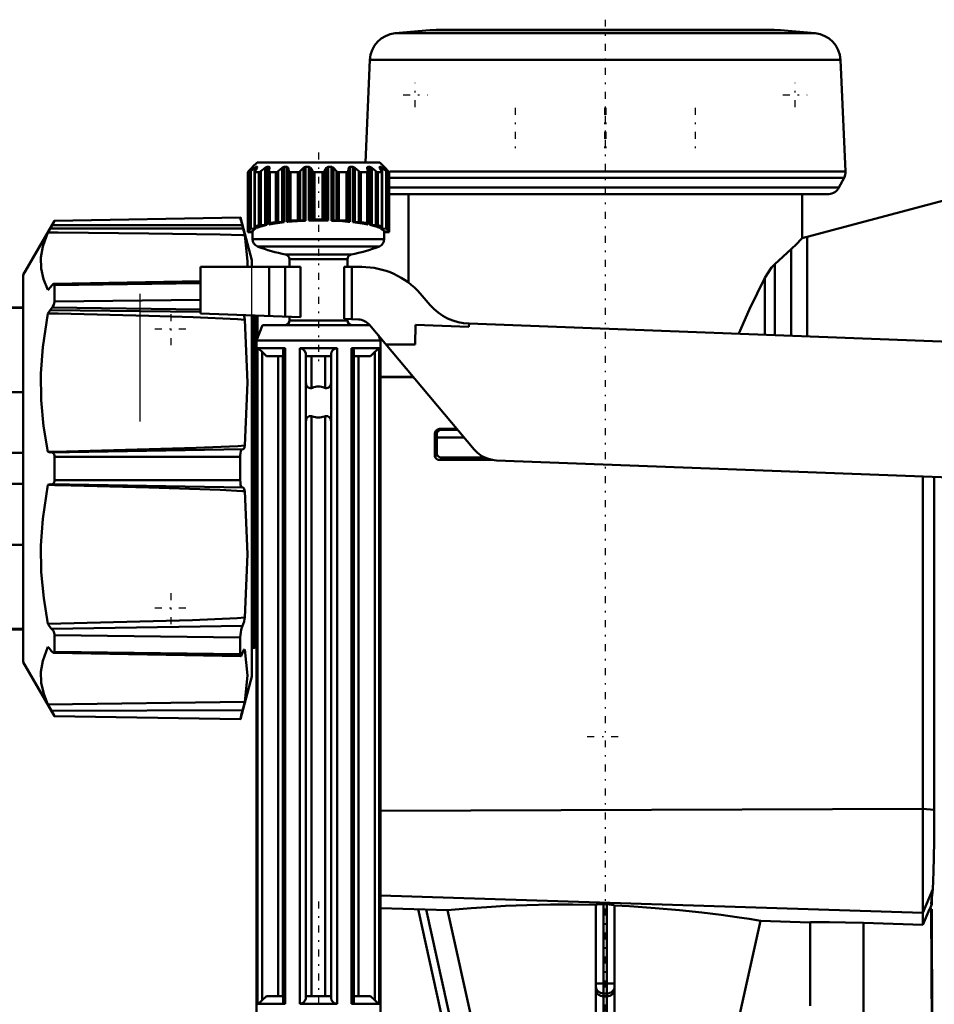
# Model space of a CAD drawing. Header units: millimetres. Extents: x -82 to 51, y -234 to 29.
# Tile 5 of 6: x -38 to 21, y -35 to 29. Entities that reach past the tile are written whole.
import ezdxf

# ---------------------------------------------------------------- set-up
doc = ezdxf.new("R2010")
doc.units = ezdxf.units.MM
doc.linetypes.add('Center', pattern=[1.5, 0.45, -0.5, 0.05, -0.5])
for name, color, linetype, lineweight in [('050', 7, 'Continuous', 50), ('GEW', 3, 'Continuous', 25), ('MITTE', 7, 'Center', 25)]:
    doc.layers.add(name, color=color, linetype=linetype, lineweight=lineweight)

# ---------------------------------------------------------------- blocks, each defined once
blk = doc.blocks.new('4_136_724_00_3_Kolben_mit_D15_5_0_in_136724_0')
at = {"layer": 'MITTE'}
for p, q in [((-5.81, 23.265), (-5.81, 20.515)), ((-0.035, 23.265), (-0.035, 20.515)), ((0.035, 23.265), (0.035, 20.515)), ((5.81, 23.265), (5.81, 20.515))]:
    blk.add_line(p, q, dxfattribs=at)
blk = doc.blocks.new('5_136_724_00_3_Beluftungsaufsatz_0_in_136724_0')
at = {"layer": '050'}
for p, q in [((-11.317, 28.271), (-13.543, 28.076)), ((-13.543, 28.076), (13.543, 28.076)), ((-11.317, 28.271), (11.317, 28.271)), ((10.882, 28.29), (-10.882, 28.29)), ((13.543, 28.076), (11.317, 28.271)), ((-15.184, 26.362), (-15.473, 19.75)), ((-15.184, 26.362), (15.184, 26.362)), ((15.498, 19.164), (15.184, 26.362)), ((-13.901, 19.164), (15.498, 19.164)), ((-13.942, 18.76), (15.409, 18.76)), ((15.081, 18.131), (15.409, 18.76)), ((-13.942, 18.131), (15.081, 18.131)), ((-13.942, 17.7), (-10.99, 17.7)), ((-10.99, 17.7), (-10.99, 17.702)), ((-10.99, 17.702), (-2.601, 17.702)), ((-2.601, 17.702), (-2.525, 17.7)), ((-2.525, 17.7), (13.515, 17.7)), ((13.515, 17.7), (13.591, 17.702)), ((13.591, 17.702), (14.428, 17.702))]:
    blk.add_line(p, q, dxfattribs=at)
for centre, radius, start, end in [((-13.386, 26.283), 1.8, 95, 177.5), ((-10.882, 23.29), 5, 90, 95), ((10.882, 23.29), 5, 85, 90), ((13.386, 26.283), 1.8, 2.5, 85), ((14.699, 19.129), 0.8, 332.5, 2.5), ((14.372, 18.5), 0.8, 274.04037, 332.5)]:
    blk.add_arc(centre, radius, start, end, dxfattribs=at)
blk = doc.blocks.new('6_136_724_00_3_Hebel_Stopfen_0_in_136724_0')
at = {"layer": '050'}
for p, q in [((41.5, 18.05), (41.5, 14.35)), ((47.5, 13.525), (47.5, 9.17)), ((-26.1, 13), (-26.1, 10.002)), ((-26.1, 13), (-19.65, 13)), ((-21.67, 9.833), (-21.67, 13)), ((-20.65, 9.794), (-20.65, 13)), ((-19.65, 9.756), (-19.65, 13)), ((-16.85, 13), (-15.709, 13)), ((-16.85, 9.649), (-16.85, 13)), ((-16.35, 9.63), (-16.35, 13)), ((-11.295, 10.544), (-11.935, 11.28)), ((-19.65, 9.756), (-26.1, 10.002)), ((-15.925, 9.614), (-16.85, 9.649)), ((-8.462, 1.231), (-15.197, 9.258)), ((-12.263, 8), (-12.23, 9.273)), ((-12.23, 9.273), (-8.794, 9.143)), ((-8.794, 9.143), (-8.786, 9.342)), ((-8.786, 9.342), (45.55, 7.274)), ((-12.263, 8), (-14.141, 8)), ((36.5, 7.619), (36.5, 7.81)), ((47.356, 8.252), (43.848, -2.66)), ((45.55, 7.274), (45.433, 6.872)), ((45.34, 6.528), (43.475, -1.054)), ((45.433, 6.872), (45.34, 6.528)), ((45.34, 6.528), (46.802, 6.528)), ((45.433, 6.872), (46.913, 6.872)), ((-7.006, 0.518), (43.399, -1.4)), ((36.5, -1.9), (36.5, -1.138)), ((43.475, -1.054), (44.364, -1.054)), ((36.5, -2.024), (35.7, -2.036)), ((43.848, -2.66), (43.07, -3.5)), ((42.2, -3.439), (43.126, -3.439)), ((42.2, -3.5), (43.07, -3.5))]:
    blk.add_line(p, q, dxfattribs=at)
for points in [[(41.5, 18.05), (41.339, 18.043), (41.179, 18.022), (41.021, 17.987), (40.867, 17.938), (40.718, 17.877), (40.575, 17.802), (40.439, 17.715), (40.311, 17.617), (40.192, 17.508), (40.083, 17.389), (39.985, 17.261), (39.898, 17.125), (39.823, 16.982), (39.762, 16.833), (39.713, 16.679), (39.678, 16.521), (39.657, 16.361), (39.65, 16.2), (39.657, 16.039), (39.678, 15.879), (39.713, 15.721), (39.762, 15.567), (39.823, 15.418), (39.898, 15.275), (39.985, 15.139), (40.083, 15.011), (40.192, 14.892), (40.311, 14.783), (40.439, 14.685), (40.575, 14.598), (40.718, 14.523), (40.867, 14.462), (41.021, 14.413), (41.179, 14.378), (41.339, 14.357), (41.5, 14.35)], [(-8.462, 1.231), (-8.228, 0.996), (-7.95, 0.797), (-7.651, 0.652), (-7.323, 0.556), (-7.006, 0.518)], [(43.475, -1.054), (43.454, -1.141), (43.435, -1.227), (43.416, -1.314), (43.399, -1.4)]]:
    blk.add_lwpolyline(points, dxfattribs=at)
for centre, radius, start, end in [((41.5, 16.2), 1.85, 270, 90), ((43, 13.525), 4.5, 360, 21.03947), ((-15.709, 8), 5, 41, 90), ((-8.653, 12.84), 3.5, 221, 267.82), ((-15.963, 8.615), 1, 40, 87.82), ((44.5, 9.17), 3, 342.1786, 0)]:
    blk.add_arc(centre, radius, start, end, dxfattribs=at)
at = {"layer": 'MITTE'}
for p, q in [((41.5, 13.155), (41.5, 19.245)), ((38.455, 16.2), (44.545, 16.2))]:
    blk.add_line(p, q, dxfattribs=at)
blk = doc.blocks.new('10_136_724_00_3_PAB_Nippel_0_in_136724_0')
at = {"layer": '050'}
for p, q in [((-37.55, 10.4), (-49.3, 10.335)), ((-49.3, 10.335), (-49.3, 8.425)), ((-41.8, 10.4), (-41.8, -10.4)), ((-41.8, 10.352), (-37.55, 10.352)), ((-81.644, 8.331), (-82.5, 7.475)), ((-68.1, 8.331), (-81.644, 8.331)), ((-81.644, 8.331), (-81.644, -8.331)), ((-54.22, 8.331), (-60.5, 8.331)), ((-54.22, 8.331), (-54.22, -8.331)), ((-49.3, 8.425), (-51.5, 8.425)), ((-50.228, 8.425), (-50.228, 5.971)), ((-82.5, 7.475), (-82.5, -7.475)), ((-51.5, 4.586), (-50.228, 5.971)), ((-50.228, 5.971), (-49.3, 5.985)), ((-49.3, 5.985), (-49.3, -5.985)), ((-41.8, 4.924), (-37.55, 4.924)), ((-41.8, 1), (-37.55, 1)), ((-41.8, -1), (-37.55, -1)), ((-50.228, -5.971), (-51.5, -4.586)), ((-41.8, -4.924), (-37.55, -4.924)), ((-49.3, -5.985), (-50.228, -5.971)), ((-50.228, -5.971), (-50.228, -8.425)), ((-82.5, -7.475), (-81.644, -8.331)), ((-81.644, -8.331), (-68.1, -8.331)), ((-60.5, -8.331), (-54.22, -8.331)), ((-51.5, -8.425), (-49.3, -8.425)), ((-49.3, -8.425), (-49.3, -10.335)), ((-49.3, -10.335), (-37.55, -10.4)), ((-41.8, -10.352), (-37.55, -10.352))]:
    blk.add_line(p, q, dxfattribs=at)
for centre, start, end in [((-53.22, 8.325), 180, 253.7398), ((-53.22, -8.325), 106.2602, 180)]:
    blk.add_arc(centre, 1, start, end, dxfattribs=at)
at = {"layer": 'GEW'}
blk.add_line((-82.5, 1.935), (-82.5, 7.22), dxfattribs=at)
at = {"layer": 'MITTE'}
for p, q in [((-28, 7.95), (-28, 10.05)), ((-29.05, 9), (-26.95, 9)), ((-28, -10.05), (-28, -7.95)), ((-29.05, -9), (-26.95, -9))]:
    blk.add_line(p, q, dxfattribs=at)
blk = doc.blocks.new('12_136_724_00_3_Spindel_0_in_136724_0')
at = {"layer": '050'}
for p, q in [((-22.45, 19.75), (-22.75, 19.45)), ((-14.55, 19.75), (-22.45, 19.75)), ((-14.25, 19.45), (-14.55, 19.75)), ((-23.058, 19.113), (-23.058, 15.25)), ((-23.056, 15.345), (-23.056, 19.113)), ((-23.056, 19.113), (-22.965, 19.113)), ((-22.802, 19.392), (-23.005, 19.178)), ((-22.965, 15.435), (-22.965, 19.113)), ((-22.869, 19.178), (-22.62, 19.392)), ((-22.869, 15.456), (-22.869, 19.178)), ((-22.75, 19.45), (-22.749, 19.45)), ((-22.62, 15.472), (-22.62, 19.392)), ((-22.617, 19.129), (-22.617, 15.601)), ((-22.465, 19.392), (-22.597, 19.178)), ((-22.596, 15.614), (-22.596, 19.113)), ((-22.596, 19.113), (-22.336, 19.113)), ((-22.53, 19.287), (-22.53, 19.45)), ((-22.53, 19.45), (-22.455, 19.45)), ((-22.465, 19.392), (-22.448, 19.426)), ((-22.455, 19.411), (-22.455, 19.45)), ((-22.448, 19.426), (-22.445, 19.439)), ((-22.336, 15.694), (-22.336, 19.113)), ((-22.207, 19.178), (-21.942, 19.392)), ((-22.207, 15.707), (-22.207, 19.178)), ((-21.942, 15.707), (-21.942, 19.392)), ((-21.825, 15.717), (-21.825, 19.45)), ((-21.825, 19.45), (-21.685, 19.45)), ((-21.695, 19.178), (-21.697, 19.159)), ((-21.697, 19.16), (-21.697, 15.819)), ((-21.649, 19.392), (-21.695, 19.178)), ((-21.685, 19.225), (-21.685, 19.45)), ((-21.649, 19.392), (-21.647, 19.411)), ((-21.643, 15.839), (-21.643, 19.113)), ((-21.643, 19.113), (-21.245, 19.113)), ((-21.245, 15.898), (-21.245, 19.113)), ((-21.097, 19.178), (-20.848, 19.392)), ((-21.097, 15.903), (-21.097, 19.178)), ((-20.848, 15.887), (-20.848, 19.392)), ((-20.719, 15.889), (-20.719, 19.45)), ((-20.719, 19.45), (-20.53, 19.45)), ((-20.53, 15.908), (-20.53, 19.45)), ((-20.454, 15.927), (-20.454, 19.392)), ((-20.454, 19.392), (-20.407, 19.178)), ((-20.407, 15.973), (-20.407, 19.178)), ((-20.311, 15.993), (-20.311, 19.113)), ((-20.311, 19.113), (-19.822, 19.113)), ((-19.822, 16.025), (-19.822, 19.113)), ((-19.675, 19.178), (-19.471, 19.392)), ((-19.675, 16.02), (-19.675, 19.178)), ((-19.471, 15.99), (-19.471, 19.392)), ((-19.345, 15.984), (-19.345, 19.45)), ((-19.345, 19.45), (-19.131, 19.45)), ((-19.131, 15.991), (-19.131, 19.45)), ((-19.023, 16.004), (-19.023, 19.392)), ((-19.023, 19.392), (-18.89, 19.178)), ((-18.89, 16.044), (-18.89, 19.178)), ((-18.76, 16.058), (-18.76, 19.113)), ((-18.24, 16.058), (-18.24, 19.113)), ((-18.11, 19.178), (-17.977, 19.392)), ((-18.11, 16.044), (-18.11, 19.178)), ((-17.977, 16.004), (-17.977, 19.392)), ((-17.869, 15.991), (-17.869, 19.45)), ((-17.869, 19.45), (-17.655, 19.45)), ((-17.655, 15.984), (-17.655, 19.45)), ((-17.529, 15.99), (-17.529, 19.392)), ((-17.529, 19.392), (-17.325, 19.178)), ((-17.325, 16.02), (-17.325, 19.178)), ((-17.178, 16.025), (-17.178, 19.113)), ((-17.178, 19.113), (-16.689, 19.113)), ((-16.689, 15.993), (-16.689, 19.113)), ((-16.593, 19.178), (-16.546, 19.392)), ((-16.593, 15.973), (-16.593, 19.178)), ((-16.546, 15.927), (-16.546, 19.392)), ((-16.47, 15.908), (-16.47, 19.45)), ((-16.47, 19.45), (-16.281, 19.45)), ((-16.281, 15.889), (-16.281, 19.45)), ((-16.152, 15.887), (-16.152, 19.392)), ((-16.152, 19.392), (-15.903, 19.178)), ((-15.903, 15.903), (-15.903, 19.178)), ((-15.755, 15.898), (-15.755, 19.113)), ((-15.755, 19.113), (-15.357, 19.113)), ((-15.357, 15.839), (-15.357, 19.113)), ((-15.35, 19.429), (-15.353, 19.411)), ((-15.353, 19.411), (-15.352, 19.401)), ((-15.352, 19.401), (-15.351, 19.392)), ((-15.305, 19.178), (-15.351, 19.392)), ((-15.315, 19.225), (-15.315, 19.45)), ((-15.315, 19.45), (-15.175, 19.45)), ((-15.303, 19.158), (-15.305, 19.178)), ((-15.303, 15.819), (-15.303, 19.159)), ((-15.175, 15.717), (-15.175, 19.45)), ((-15.058, 15.707), (-15.058, 19.392)), ((-15.058, 19.392), (-14.793, 19.178)), ((-14.793, 15.707), (-14.793, 19.178)), ((-14.664, 15.694), (-14.664, 19.113)), ((-14.664, 19.113), (-14.404, 19.113)), ((-14.545, 19.41), (-14.545, 19.45)), ((-14.545, 19.45), (-14.47, 19.45)), ((-14.403, 19.178), (-14.535, 19.392)), ((-14.47, 19.287), (-14.47, 19.45)), ((-14.404, 15.614), (-14.404, 19.113)), ((-14.383, 15.601), (-14.383, 19.128)), ((-14.38, 15.472), (-14.38, 19.392)), ((-14.38, 19.392), (-14.131, 19.178)), ((-14.251, 19.45), (-14.25, 19.45)), ((-13.995, 19.178), (-14.198, 19.392)), ((-14.131, 15.456), (-14.131, 19.178)), ((-14.035, 15.435), (-14.035, 19.113)), ((-14.035, 19.113), (-13.944, 19.113)), ((-13.944, 15.345), (-13.944, 19.113)), ((-13.944, 19.113), (-13.942, 19.113)), ((-13.942, 15.25), (-13.942, 19.114)), ((-21.643, 15.839), (-21.245, 15.898)), ((-21.097, 15.903), (-20.848, 15.887)), ((-20.454, 15.927), (-20.407, 15.973)), ((-20.311, 15.993), (-19.822, 16.025)), ((-19.675, 16.02), (-19.471, 15.99)), ((-19.023, 16.004), (-18.89, 16.044)), ((-18.76, 16.058), (-18.24, 16.058)), ((-18.11, 16.044), (-17.977, 16.004)), ((-17.529, 15.99), (-17.325, 16.02)), ((-17.178, 16.025), (-16.689, 15.993)), ((-16.593, 15.973), (-16.546, 15.927)), ((-16.152, 15.887), (-15.903, 15.903)), ((-15.755, 15.898), (-15.357, 15.839)), ((-22.75, 15.25), (-23.058, 15.25)), ((-23.056, 15.345), (-22.965, 15.435)), ((-23.005, 15.25), (-23.005, 15.32)), ((-22.802, 15.29), (-23.005, 15.32)), ((-22.869, 15.456), (-22.62, 15.472)), ((-22.802, 15.25), (-22.802, 15.29)), ((-22.75, 15.274), (-22.75, 14.792)), ((-22.749, 15.269), (-22.749, 15.271)), ((-22.465, 15.547), (-22.597, 15.588)), ((-22.596, 15.614), (-22.336, 15.694)), ((-22.53, 15.488), (-22.53, 15.567)), ((-22.455, 15.524), (-22.455, 15.544)), ((-22.207, 15.707), (-21.942, 15.707)), ((-21.649, 15.768), (-21.695, 15.814)), ((-21.685, 15.746), (-21.685, 15.804)), ((-15.305, 15.814), (-15.351, 15.768)), ((-15.315, 15.746), (-15.315, 15.804)), ((-15.058, 15.707), (-14.793, 15.707)), ((-14.664, 15.694), (-14.404, 15.614)), ((-14.545, 15.524), (-14.545, 15.544)), ((-14.403, 15.588), (-14.535, 15.547)), ((-14.47, 15.488), (-14.47, 15.567)), ((-14.38, 15.472), (-14.131, 15.456)), ((-14.251, 15.269), (-14.251, 15.271)), ((-14.25, 14.792), (-14.25, 15.274)), ((-13.942, 15.25), (-14.25, 15.25)), ((-13.995, 15.32), (-14.198, 15.29)), ((-14.198, 15.25), (-14.198, 15.29)), ((-14.035, 15.435), (-13.944, 15.345)), ((-13.995, 15.25), (-13.995, 15.32)), ((-14.25, 14.792), (-22.75, 14.792)), ((-14.571, 14.325), (-22.429, 14.325)), ((-16.383, 13.806), (-20.617, 13.806)), ((-20.375, 13.511), (-20.375, 13)), ((-16.625, 13.511), (-20.375, 13.511)), ((-16.625, 13), (-16.625, 13.511)), ((-20.375, 9.784), (-20.375, 9.55)), ((-16.625, 9.55), (-20.375, 9.55)), ((-16.625, 9.55), (-16.625, 9.641)), ((-22.1, 9.25), (-22.5, 8.25)), ((-15.19, 9.25), (-22.1, 9.25)), ((-14.5, 8.25), (-14.636, 8.589)), ((-22.5, 8.25), (-22.5, -35.55)), ((-14.5, 8.25), (-22.5, 8.25)), ((-22.428, 7.75), (-22.428, -34.55)), ((-20.643, 7.75), (-22.428, 7.75)), ((-20.643, 7.75), (-20.643, -34.55)), ((-17.293, 7.75), (-19.707, 7.75)), ((-19.707, 7.75), (-19.707, -34.55)), ((-17.293, 7.75), (-17.293, -34.55)), ((-16.357, 7.75), (-16.357, -34.55)), ((-14.572, 7.75), (-16.357, 7.75)), ((-14.572, 7.75), (-14.572, -34.55)), ((-14.5, -35.55), (-14.5, 8.25)), ((-22.133, 7.518), (-22.133, -34.318)), ((-22.133, 7.518), (-21.854, 7.25)), ((-20.785, 7.25), (-21.854, 7.25)), ((-21.091, 7.25), (-21.091, -34.05)), ((-20.791, 7.25), (-20.791, -34.05)), ((-20.785, 7.25), (-20.783, 7.62)), ((-20.783, 7.62), (-20.783, -34.42)), ((-19.316, 7.372), (-19.316, -34.172)), ((-19.316, 7.372), (-19.315, 7.25)), ((-17.685, 7.25), (-19.315, 7.25)), ((-19.31, 7.25), (-19.31, 5.482)), ((-18.94, 7.25), (-18.94, 5.188)), ((-18.06, 7.25), (-18.06, 5.188)), ((-17.69, 7.25), (-17.69, 5.482)), ((-17.685, 7.25), (-17.684, 7.372)), ((-17.684, 7.372), (-17.684, -34.172)), ((-16.217, 7.62), (-16.217, -34.42)), ((-16.217, 7.62), (-16.215, 7.25)), ((-15.146, 7.25), (-16.215, 7.25)), ((-16.209, 7.25), (-16.209, -34.05)), ((-15.909, 7.25), (-15.909, -34.05)), ((-15.146, 7.25), (-14.867, 7.518)), ((-14.867, 7.518), (-14.867, -34.318)), ((-19.3, 5.482), (-19.316, 5.482)), ((-19.316, 3.082), (-19.316, 5.482)), ((-17.684, 5.482), (-17.7, 5.482)), ((-17.684, 5.482), (-17.684, 3.082)), ((-18.94, 3.376), (-18.94, -34.05)), ((-18.06, 3.376), (-18.06, -34.05)), ((-19.316, 3.082), (-19.3, 3.082)), ((-19.31, 3.082), (-19.31, -34.05)), ((-17.7, 3.082), (-17.684, 3.082)), ((-17.69, 3.082), (-17.69, -34.05)), ((-22.133, -34.318), (-21.854, -34.05)), ((-20.785, -34.05), (-21.854, -34.05)), ((-20.785, -34.05), (-20.783, -34.42)), ((-19.316, -34.172), (-19.315, -34.05)), ((-17.685, -34.05), (-19.315, -34.05)), ((-17.685, -34.05), (-17.684, -34.172)), ((-16.217, -34.42), (-16.215, -34.05)), ((-15.146, -34.05), (-16.215, -34.05)), ((-15.146, -34.05), (-14.867, -34.318)), ((-20.643, -34.55), (-22.428, -34.55)), ((-17.293, -34.55), (-19.707, -34.55)), ((-14.572, -34.55), (-16.357, -34.55))]:
    blk.add_line(p, q, dxfattribs=at)
for points in [[(-23.005, 19.178), (-23.038, 19.141), (-23.053, 19.122), (-23.058, 19.113)], [(-23.058, 19.113), (-23.058, 19.113), (-23.056, 19.113)], [(-22.965, 19.113), (-22.954, 19.115), (-22.934, 19.127), (-22.9, 19.152), (-22.869, 19.178)], [(-22.802, 19.392), (-22.77, 19.426), (-22.754, 19.443), (-22.749, 19.45), (-22.749, 19.45)], [(-22.53, 19.45), (-22.547, 19.445), (-22.571, 19.431), (-22.61, 19.4), (-22.62, 19.392)], [(-22.597, 19.178), (-22.614, 19.141), (-22.617, 19.128)], [(-22.617, 19.128), (-22.616, 19.122), (-22.607, 19.113), (-22.596, 19.113)], [(-22.445, 19.444), (-22.452, 19.45), (-22.455, 19.45)], [(-22.445, 19.439), (-22.445, 19.443), (-22.445, 19.444)], [(-22.336, 19.113), (-22.313, 19.115), (-22.283, 19.127), (-22.241, 19.152), (-22.207, 19.178)], [(-21.825, 19.45), (-21.853, 19.445), (-21.885, 19.431), (-21.931, 19.4), (-21.942, 19.392)], [(-21.697, 19.159), (-21.695, 19.141), (-21.682, 19.122), (-21.661, 19.113), (-21.643, 19.113)], [(-21.649, 19.426), (-21.66, 19.443), (-21.679, 19.45), (-21.685, 19.45)], [(-21.245, 19.113), (-21.212, 19.115), (-21.177, 19.127), (-21.131, 19.152), (-21.097, 19.178)], [(-20.719, 19.45), (-20.754, 19.445), (-20.79, 19.431), (-20.838, 19.4), (-20.848, 19.392)], [(-20.454, 19.392), (-20.47, 19.426), (-20.494, 19.443), (-20.522, 19.45), (-20.53, 19.45)], [(-20.407, 19.178), (-20.39, 19.141), (-20.364, 19.122), (-20.334, 19.113), (-20.311, 19.113)], [(-19.822, 19.113), (-19.784, 19.115), (-19.747, 19.127), (-19.704, 19.152), (-19.675, 19.178)], [(-19.345, 19.45), (-19.384, 19.445), (-19.42, 19.431), (-19.462, 19.4), (-19.471, 19.392)], [(-19.023, 19.392), (-19.054, 19.426), (-19.087, 19.443), (-19.121, 19.45), (-19.131, 19.45)], [(-18.89, 19.178), (-18.857, 19.141), (-18.821, 19.122), (-18.785, 19.113), (-18.76, 19.113)], [(-18.76, 19.113), (-18.626, 19.118), (-18.24, 19.113)], [(-18.24, 19.113), (-18.201, 19.115), (-18.167, 19.127), (-18.131, 19.152), (-18.11, 19.178)], [(-17.869, 19.45), (-17.907, 19.445), (-17.939, 19.431), (-17.971, 19.4), (-17.977, 19.392)], [(-17.529, 19.392), (-17.571, 19.426), (-17.61, 19.443), (-17.646, 19.45), (-17.655, 19.45)], [(-17.325, 19.178), (-17.281, 19.141), (-17.24, 19.122), (-17.202, 19.113), (-17.178, 19.113)], [(-16.689, 19.113), (-16.655, 19.115), (-16.627, 19.127), (-16.603, 19.152), (-16.593, 19.178)], [(-16.47, 19.45), (-16.502, 19.445), (-16.525, 19.431), (-16.544, 19.4), (-16.546, 19.392)], [(-16.152, 19.392), (-16.2, 19.426), (-16.24, 19.443), (-16.273, 19.45), (-16.281, 19.45)], [(-15.903, 19.178), (-15.852, 19.141), (-15.811, 19.122), (-15.776, 19.113), (-15.755, 19.113)], [(-15.357, 19.113), (-15.331, 19.115), (-15.313, 19.127), (-15.303, 19.152), (-15.303, 19.158)], [(-15.315, 19.45), (-15.337, 19.445), (-15.349, 19.431), (-15.35, 19.429)], [(-15.058, 19.392), (-15.107, 19.426), (-15.142, 19.443), (-15.169, 19.45), (-15.175, 19.45)], [(-14.793, 19.178), (-14.743, 19.141), (-14.706, 19.122), (-14.678, 19.113), (-14.664, 19.113)], [(-14.545, 19.45), (-14.554, 19.445), (-14.555, 19.439)], [(-14.555, 19.439), (-14.554, 19.431), (-14.54, 19.4), (-14.535, 19.392)], [(-14.38, 19.392), (-14.422, 19.426), (-14.45, 19.443), (-14.467, 19.45), (-14.47, 19.45)], [(-14.404, 19.113), (-14.389, 19.115), (-14.383, 19.127), (-14.383, 19.128)], [(-14.383, 19.128), (-14.39, 19.152), (-14.403, 19.178)], [(-14.251, 19.45), (-14.247, 19.445), (-14.234, 19.431), (-14.206, 19.4), (-14.198, 19.392)], [(-14.131, 19.178), (-14.086, 19.141), (-14.058, 19.122), (-14.041, 19.113), (-14.035, 19.113)], [(-13.942, 19.113), (-13.943, 19.115), (-13.95, 19.127), (-13.972, 19.152), (-13.995, 19.178)], [(-21.685, 15.746), (-21.427, 15.793), (-21.148, 15.836), (-20.848, 15.875), (-20.719, 15.889)], [(-21.245, 15.898), (-21.234, 15.9), (-21.223, 15.901), (-21.212, 15.902), (-21.2, 15.903), (-21.187, 15.903), (-21.174, 15.904), (-21.161, 15.904), (-21.148, 15.904), (-21.135, 15.904), (-21.122, 15.904), (-21.109, 15.903), (-21.097, 15.903)], [(-20.719, 15.889), (-20.73, 15.888), (-20.742, 15.887), (-20.754, 15.886), (-20.767, 15.886), (-20.78, 15.885), (-20.793, 15.885), (-20.806, 15.885), (-20.819, 15.886), (-20.832, 15.886), (-20.845, 15.887), (-20.848, 15.887)], [(-20.53, 15.908), (-20.197, 15.937), (-19.851, 15.961), (-19.494, 15.979), (-19.345, 15.984)], [(-20.454, 15.927), (-20.457, 15.925), (-20.461, 15.923), (-20.466, 15.92), (-20.472, 15.918), (-20.479, 15.916), (-20.487, 15.915), (-20.496, 15.913), (-20.506, 15.911), (-20.516, 15.91), (-20.527, 15.909), (-20.53, 15.908)], [(-20.407, 15.973), (-20.404, 15.975), (-20.4, 15.977), (-20.395, 15.98), (-20.389, 15.982), (-20.382, 15.984), (-20.374, 15.985), (-20.365, 15.987), (-20.356, 15.989), (-20.345, 15.99), (-20.334, 15.991), (-20.323, 15.992), (-20.311, 15.993)], [(-19.822, 16.025), (-19.81, 16.025), (-19.797, 16.026), (-19.784, 16.026), (-19.771, 16.026), (-19.758, 16.026), (-19.745, 16.026), (-19.732, 16.025), (-19.719, 16.025), (-19.707, 16.024), (-19.696, 16.023), (-19.685, 16.021), (-19.675, 16.02)], [(-19.345, 15.984), (-19.358, 15.984), (-19.371, 15.984), (-19.384, 15.984), (-19.397, 15.984), (-19.41, 15.985), (-19.422, 15.985), (-19.435, 15.986), (-19.446, 15.987), (-19.458, 15.988), (-19.468, 15.99), (-19.471, 15.99)], [(-19.023, 16.004), (-19.03, 16.002), (-19.038, 16), (-19.047, 15.999), (-19.057, 15.997), (-19.067, 15.996), (-19.078, 15.994), (-19.09, 15.993), (-19.102, 15.992), (-19.114, 15.992), (-19.127, 15.991), (-19.131, 15.991)], [(-19.131, 15.991), (-18.762, 15.998), (-18.391, 15.999), (-18.021, 15.995), (-17.869, 15.991)], [(-18.89, 16.044), (-18.883, 16.046), (-18.875, 16.048), (-18.866, 16.05), (-18.856, 16.051), (-18.846, 16.053), (-18.835, 16.054), (-18.823, 16.055), (-18.811, 16.056), (-18.799, 16.057), (-18.786, 16.057), (-18.773, 16.057), (-18.76, 16.058)], [(-18.24, 16.058), (-18.227, 16.057), (-18.214, 16.057), (-18.201, 16.057), (-18.189, 16.056), (-18.176, 16.055), (-18.165, 16.054), (-18.154, 16.053), (-18.143, 16.051), (-18.134, 16.05), (-18.125, 16.048), (-18.117, 16.046), (-18.11, 16.044)], [(-17.869, 15.991), (-17.882, 15.992), (-17.895, 15.992), (-17.907, 15.993), (-17.919, 15.994), (-17.93, 15.995), (-17.941, 15.997), (-17.951, 15.998), (-17.96, 16), (-17.968, 16.002), (-17.975, 16.003), (-17.977, 16.004)], [(-17.529, 15.99), (-17.539, 15.989), (-17.551, 15.987), (-17.562, 15.986), (-17.574, 15.985), (-17.587, 15.985), (-17.6, 15.984), (-17.613, 15.984), (-17.626, 15.984), (-17.639, 15.984), (-17.652, 15.984), (-17.655, 15.984)], [(-17.655, 15.984), (-17.295, 15.969), (-16.945, 15.947), (-16.606, 15.921), (-16.47, 15.908)], [(-17.325, 16.02), (-17.315, 16.021), (-17.304, 16.023), (-17.292, 16.024), (-17.28, 16.025), (-17.268, 16.025), (-17.255, 16.026), (-17.242, 16.026), (-17.229, 16.026), (-17.216, 16.026), (-17.203, 16.026), (-17.19, 16.025), (-17.178, 16.025)], [(-16.689, 15.993), (-16.677, 15.992), (-16.665, 15.991), (-16.654, 15.99), (-16.644, 15.989), (-16.634, 15.987), (-16.625, 15.985), (-16.618, 15.984), (-16.61, 15.982), (-16.604, 15.98), (-16.599, 15.977), (-16.595, 15.975), (-16.593, 15.973)], [(-16.47, 15.908), (-16.481, 15.91), (-16.492, 15.911), (-16.502, 15.912), (-16.511, 15.914), (-16.519, 15.916), (-16.526, 15.918), (-16.533, 15.92), (-16.538, 15.922), (-16.542, 15.924), (-16.545, 15.926), (-16.546, 15.927)], [(-16.152, 15.887), (-16.165, 15.886), (-16.177, 15.886), (-16.19, 15.885), (-16.204, 15.885), (-16.217, 15.885), (-16.23, 15.886), (-16.242, 15.886), (-16.255, 15.887), (-16.267, 15.888), (-16.278, 15.889), (-16.281, 15.889)], [(-16.281, 15.889), (-15.974, 15.853), (-15.686, 15.812), (-15.419, 15.766), (-15.315, 15.746)], [(-15.903, 15.903), (-15.89, 15.903), (-15.877, 15.904), (-15.864, 15.904), (-15.851, 15.904), (-15.838, 15.904), (-15.825, 15.904), (-15.813, 15.903), (-15.8, 15.903), (-15.788, 15.902), (-15.776, 15.901), (-15.765, 15.899), (-15.755, 15.898)], [(-23.005, 15.32), (-23.014, 15.322), (-23.023, 15.324), (-23.031, 15.325), (-23.038, 15.327), (-23.044, 15.329), (-23.049, 15.331), (-23.053, 15.334), (-23.056, 15.336), (-23.057, 15.338), (-23.058, 15.341), (-23.057, 15.343), (-23.056, 15.345)], [(-22.965, 15.435), (-22.962, 15.438), (-22.958, 15.44), (-22.953, 15.442), (-22.947, 15.444), (-22.94, 15.446), (-22.932, 15.448), (-22.924, 15.45), (-22.914, 15.451), (-22.904, 15.452), (-22.893, 15.454), (-22.881, 15.455), (-22.869, 15.456)], [(-22.802, 15.29), (-22.792, 15.289), (-22.783, 15.287), (-22.775, 15.285), (-22.768, 15.283), (-22.762, 15.281), (-22.757, 15.279), (-22.754, 15.277), (-22.751, 15.274), (-22.749, 15.272), (-22.749, 15.27), (-22.749, 15.269)], [(-22.749, 15.269), (-22.723, 15.334), (-22.665, 15.399), (-22.576, 15.462), (-22.53, 15.488)], [(-22.53, 15.488), (-22.534, 15.486), (-22.54, 15.484), (-22.547, 15.482), (-22.555, 15.48), (-22.563, 15.478), (-22.573, 15.477), (-22.583, 15.475), (-22.594, 15.474), (-22.605, 15.473), (-22.617, 15.472), (-22.62, 15.472)], [(-22.617, 15.601), (-22.616, 15.603), (-22.614, 15.605), (-22.611, 15.608), (-22.608, 15.61), (-22.603, 15.612), (-22.596, 15.614)], [(-22.597, 15.588), (-22.603, 15.59), (-22.608, 15.592), (-22.612, 15.594), (-22.614, 15.596), (-22.616, 15.599), (-22.617, 15.601)], [(-22.465, 15.547), (-22.459, 15.545), (-22.454, 15.543), (-22.45, 15.541), (-22.447, 15.538), (-22.445, 15.536), (-22.445, 15.534)], [(-22.455, 15.524), (-22.305, 15.584), (-22.125, 15.641), (-21.918, 15.695), (-21.825, 15.717)], [(-22.445, 15.534), (-22.445, 15.532), (-22.447, 15.529), (-22.45, 15.527), (-22.454, 15.525), (-22.455, 15.524)], [(-22.336, 15.694), (-22.329, 15.695), (-22.321, 15.697), (-22.312, 15.699), (-22.303, 15.701), (-22.292, 15.702), (-22.281, 15.703), (-22.27, 15.704), (-22.258, 15.705), (-22.245, 15.706), (-22.232, 15.706), (-22.219, 15.707), (-22.207, 15.707)], [(-21.825, 15.717), (-21.833, 15.715), (-21.843, 15.713), (-21.853, 15.712), (-21.864, 15.711), (-21.875, 15.71), (-21.887, 15.709), (-21.899, 15.708), (-21.912, 15.707), (-21.925, 15.707), (-21.938, 15.707), (-21.942, 15.707)], [(-21.695, 15.814), (-21.696, 15.817), (-21.697, 15.819), (-21.696, 15.821), (-21.694, 15.824), (-21.692, 15.826), (-21.688, 15.828), (-21.683, 15.83), (-21.677, 15.832), (-21.669, 15.834), (-21.661, 15.836), (-21.653, 15.838), (-21.643, 15.839)], [(-21.649, 15.768), (-21.648, 15.766), (-21.647, 15.764), (-21.648, 15.761), (-21.649, 15.759), (-21.652, 15.757), (-21.656, 15.755), (-21.661, 15.753), (-21.667, 15.75), (-21.674, 15.749), (-21.682, 15.747), (-21.685, 15.746)], [(-15.357, 15.839), (-15.347, 15.838), (-15.338, 15.836), (-15.33, 15.834), (-15.323, 15.832), (-15.317, 15.83), (-15.312, 15.828), (-15.308, 15.826), (-15.305, 15.823), (-15.304, 15.821), (-15.303, 15.819), (-15.304, 15.817), (-15.305, 15.814)], [(-15.315, 15.746), (-15.324, 15.748), (-15.331, 15.75), (-15.337, 15.752), (-15.343, 15.754), (-15.347, 15.756), (-15.35, 15.759), (-15.352, 15.761), (-15.353, 15.763), (-15.353, 15.765), (-15.351, 15.768), (-15.351, 15.768)], [(-15.058, 15.707), (-15.072, 15.707), (-15.084, 15.707), (-15.097, 15.708), (-15.11, 15.708), (-15.122, 15.709), (-15.133, 15.71), (-15.144, 15.712), (-15.155, 15.713), (-15.164, 15.715), (-15.173, 15.716), (-15.175, 15.717)], [(-15.175, 15.717), (-14.957, 15.664), (-14.766, 15.608), (-14.603, 15.549), (-14.545, 15.524)], [(-14.793, 15.707), (-14.78, 15.707), (-14.767, 15.706), (-14.754, 15.706), (-14.742, 15.705), (-14.73, 15.704), (-14.718, 15.703), (-14.707, 15.702), (-14.697, 15.701), (-14.687, 15.699), (-14.678, 15.697), (-14.67, 15.695), (-14.664, 15.694)], [(-14.555, 15.534), (-14.555, 15.536), (-14.553, 15.539), (-14.55, 15.541), (-14.546, 15.543), (-14.541, 15.545), (-14.535, 15.547)], [(-14.545, 15.524), (-14.549, 15.526), (-14.552, 15.529), (-14.554, 15.531), (-14.555, 15.533), (-14.555, 15.534)], [(-14.38, 15.472), (-14.392, 15.473), (-14.404, 15.474), (-14.415, 15.475), (-14.425, 15.476), (-14.435, 15.478), (-14.443, 15.48), (-14.451, 15.481), (-14.458, 15.483), (-14.464, 15.485), (-14.469, 15.488), (-14.47, 15.488)], [(-14.47, 15.488), (-14.368, 15.425), (-14.297, 15.361), (-14.258, 15.296), (-14.251, 15.269)], [(-14.404, 15.614), (-14.397, 15.612), (-14.392, 15.61), (-14.389, 15.608), (-14.386, 15.605), (-14.384, 15.603), (-14.383, 15.601)], [(-14.383, 15.601), (-14.384, 15.599), (-14.386, 15.596), (-14.389, 15.594), (-14.392, 15.592), (-14.397, 15.59), (-14.403, 15.588)], [(-14.251, 15.269), (-14.251, 15.272), (-14.25, 15.274), (-14.247, 15.276), (-14.244, 15.278), (-14.239, 15.28), (-14.233, 15.283), (-14.226, 15.284), (-14.219, 15.286), (-14.21, 15.288), (-14.201, 15.29), (-14.198, 15.29)], [(-14.131, 15.456), (-14.119, 15.455), (-14.107, 15.454), (-14.096, 15.452), (-14.086, 15.451), (-14.076, 15.449), (-14.067, 15.448), (-14.059, 15.446), (-14.052, 15.444), (-14.046, 15.442), (-14.041, 15.44), (-14.037, 15.438), (-14.035, 15.435)], [(-13.944, 15.345), (-13.943, 15.343), (-13.942, 15.34), (-13.943, 15.338), (-13.944, 15.336), (-13.947, 15.334), (-13.951, 15.331), (-13.956, 15.329), (-13.962, 15.327), (-13.969, 15.325), (-13.977, 15.323), (-13.986, 15.322), (-13.995, 15.32)], [(-22.428, 7.75), (-22.402, 7.74), (-22.36, 7.713), (-22.287, 7.656), (-22.178, 7.56), (-22.133, 7.518)], [(-20.783, 7.62), (-20.765, 7.692), (-20.725, 7.731), (-20.672, 7.748), (-20.643, 7.75)], [(-19.707, 7.75), (-19.627, 7.74), (-19.551, 7.713), (-19.463, 7.656), (-19.376, 7.56), (-19.321, 7.426), (-19.316, 7.372)], [(-17.684, 7.372), (-17.65, 7.513), (-17.572, 7.625), (-17.485, 7.693), (-17.402, 7.732), (-17.325, 7.748), (-17.293, 7.75)], [(-16.357, 7.75), (-16.295, 7.74), (-16.251, 7.713), (-16.221, 7.656), (-16.217, 7.62)], [(-14.867, 7.518), (-14.756, 7.619), (-14.671, 7.69), (-14.615, 7.73), (-14.582, 7.748), (-14.572, 7.75)], [(-19.707, -34.55), (-19.627, -34.54), (-19.551, -34.513), (-19.463, -34.456), (-19.376, -34.36), (-19.321, -34.226), (-19.316, -34.172)], [(-17.684, -34.172), (-17.65, -34.313), (-17.572, -34.425), (-17.485, -34.493), (-17.402, -34.532), (-17.325, -34.548), (-17.293, -34.55)], [(-22.428, -34.55), (-22.402, -34.54), (-22.36, -34.513), (-22.287, -34.456), (-22.178, -34.36), (-22.133, -34.318)], [(-20.783, -34.42), (-20.765, -34.492), (-20.725, -34.531), (-20.672, -34.548), (-20.643, -34.55)], [(-16.357, -34.55), (-16.295, -34.54), (-16.251, -34.513), (-16.221, -34.456), (-16.217, -34.42)], [(-14.867, -34.318), (-14.756, -34.419), (-14.671, -34.49), (-14.615, -34.53), (-14.582, -34.548), (-14.572, -34.55)]]:
    blk.add_lwpolyline(points, dxfattribs=at)
for centre, radius, start, end in [((-22.25, 14.792), 0.5, 180, 249.07517), ((-14.75, 14.792), 0.5, 290.92483, 0), ((-18.5, 24.6), 11, 249.07517, 258.90257), ((-18.5, 24.6), 11, 281.09743, 290.92483), ((-20.675, 13.511), 0.3, 360, 78.90261), ((-16.325, 13.511), 0.3, 101.09739, 180), ((-20.675, 9.55), 0.3, 270, 360), ((-16.325, 9.55), 0.3, 180, 270), ((-19, 5.482), 0.3, 180, 292.61986), ((-18.5, 4.282), 1, 67.38014, 112.61986), ((-18, 5.482), 0.3, 247.38014, 360), ((-19, 3.082), 0.3, 67.38014, 180), ((-18.5, 4.282), 1, 247.38014, 292.61986), ((-18, 3.082), 0.3, 0, 112.61986)]:
    blk.add_arc(centre, radius, start, end, dxfattribs=at)
at = {"layer": 'MITTE'}
for p, q in [((-18.5, 20.375), (-18.5, 6.625)), ((-18.5, -27.94), (-18.5, -162.36))]:
    blk.add_line(p, q, dxfattribs=at)
blk = doc.blocks.new('13_136_724_00_3_Einlaufrohr_0_in_136724_0')
at = {"layer": '050'}
for p, q in [((-14.5, 5.896), (-12.376, 5.896)), ((-10.69, 2.546), (-9.565, 2.546)), ((-10.99, 0.846), (-10.99, 2.246)), ((-10.945, 2.404), (-10.945, 0.688)), ((-7.241, 0.546), (-10.69, 0.546)), ((20.5, -0.529), (20.5, -29.457)), ((21.229, -0.557), (21.232, -22.034)), ((-14.5, -22.092), (20.5, -21.964)), ((20.5, -21.964), (21.232, -22.034)), ((20.5, -28.677), (21.142, -27.142)), ((-14.5, -27.55), (20.5, -28.677)), ((21.074, -28.126), (21.073, -27.7)), ((-14.5, -28.367), (-10.165, -28.509)), ((-8.524, -44.477), (-12.074, -28.448)), ((-11.559, -28.463), (-8.035, -44.369)), ((-10.165, -28.509), (-6.908, -43.167)), ((-0.6, -64.608), (-0.6, -28.166)), ((-0.1, -28.116), (-0.1, -64.597)), ((0.1, -28.123), (-0.1, -28.116)), ((0.1, -64.593), (0.1, -28.123)), ((0.6, -28.206), (0.6, -64.584)), ((20.913, -28.444), (20.5, -29.456)), ((21.075, -28.444), (20.913, -28.444)), ((20.945, -28.444), (21.074, -28.126)), ((21.078, -39.044), (21.041, -28.444)), ((21.112, -39.044), (21.075, -28.444)), ((6.908, -43.167), (10.016, -29.181)), ((10.016, -29.181), (13.221, -29.288)), ((13.221, -34.667), (13.221, -29.288)), ((16.66, -29.328), (16.66, -37.444)), ((20.5, -29.456), (16.66, -29.328)), ((0.6, -33.231), (-0.6, -33.231)), ((0.1, -33.88), (-0.1, -33.88)), ((0.1, -34.068), (-0.1, -34.068))]:
    blk.add_line(p, q, dxfattribs=at)
for points in [[(-10.99, 2.246), (-10.973, 2.346), (-10.924, 2.434), (-10.849, 2.501), (-10.755, 2.539), (-10.69, 2.546)], [(-10.69, 0.546), (-10.789, 0.563), (-10.877, 0.612), (-10.944, 0.687), (-10.983, 0.78), (-10.99, 0.846)], [(21.232, -22.034), (21.229, -23.063), (21.22, -24.081), (21.203, -25.084), (21.181, -26.011), (21.162, -26.616), (21.142, -27.142)], [(21.142, -27.142), (21.091, -27.538), (21.057, -27.839), (21.039, -28.105)], [(-0.6, -28.167), (-2.092, -28.142), (-3.539, -28.145), (-5.052, -28.178), (-6.427, -28.233), (-7.64, -28.303), (-8.643, -28.375), (-9.421, -28.44), (-9.935, -28.487), (-10.165, -28.509)], [(-0.6, -28.166), (-0.572, -28.145), (-0.489, -28.128), (-0.363, -28.117), (-0.208, -28.114), (-0.1, -28.116)], [(0.1, -28.123), (0.265, -28.132), (0.411, -28.148), (0.523, -28.168), (0.587, -28.191), (0.6, -28.206)], [(10.016, -29.181), (9.777, -29.142), (9.28, -29.064), (8.499, -28.948), (7.474, -28.807), (6.226, -28.653), (4.794, -28.501), (3.228, -28.365), (1.563, -28.255), (0.6, -28.208)], [(16.66, -29.328), (15.502, -29.298), (14.475, -29.285), (13.693, -29.284), (13.246, -29.287), (13.221, -29.288)]]:
    blk.add_lwpolyline(points, dxfattribs=at)
for centre, start_param, end_param in [((-0.1, -33.447), 0, 1.570796), ((-0.1, -33.635), 6.283185, 7.853982), ((0.1, -33.447), 1.570796, 3.141593), ((0.1, -33.635), 1.570796, 3.141593)]:
    blk.add_ellipse(centre, major_axis=(-0.5, 0), ratio=0.866025, start_param=start_param, end_param=end_param, dxfattribs=at)
blk = doc.blocks.new('14_136_724_00_3_Uberwurfmutter_0_in_136724_0')
at = {"layer": '050'}
for p, q in [((-35.54, 15.982), (-37.55, 12.5)), ((-23.538, 16.187), (-35.542, 15.978)), ((-22.8, 13.433), (-23.538, 16.188)), ((-35.683, 15.7), (-35.958, 15.22)), ((-35.811, 15.479), (-23.361, 15.479)), ((-35.683, 15.7), (-23.421, 15.7)), ((-23.421, 15.7), (-23.361, 15.479)), ((-22.8, 13.433), (-22.8, 13)), ((-37.55, 12.5), (-37.55, -12.5)), ((-26.1, 12.074), (-35.574, 11.909)), ((-35.683, 11.826), (-35.811, 11.668)), ((-35.532, 11.828), (-26.1, 11.945)), ((-35.532, 10.768), (-35.532, 11.828)), ((-35.532, 10.768), (-26.1, 10.884)), ((-35.811, 10.222), (-35.958, 10.007)), ((-35.811, 10.222), (-35.683, 10.377)), ((-35.811, 10.222), (-26.1, 10.102)), ((-35.683, 10.377), (-26.1, 10.258)), ((-22.8, 9.876), (-22.8, -13.433)), ((-35.509, 1.078), (-35.958, 1.068)), ((-23.361, 1.24), (-35.811, 1.023)), ((-35.532, -0.75), (-35.532, 0.75)), ((-35.532, 0.75), (-23.543, 0.75)), ((-23.543, 0.75), (-23.543, -0.75)), ((-35.811, -1.023), (-35.958, -1.068)), ((-35.958, -1.068), (-35.511, -1.078)), ((-35.811, -1.023), (-23.361, -1.24)), ((-35.532, -0.75), (-23.543, -0.75)), ((-35.717, -10.34), (-23.393, -10.16)), ((-35.532, -10.768), (-23.543, -10.916)), ((-35.532, -11.828), (-35.532, -10.768)), ((-23.543, -10.916), (-23.543, -11.976)), ((-35.575, -11.909), (-23.509, -12.12)), ((-35.532, -11.828), (-23.543, -11.976)), ((-37.55, -12.5), (-35.54, -15.982)), ((-23.538, -16.188), (-22.8, -13.433)), ((-23.255, -15.061), (-35.953, -15.23)), ((-35.953, -15.23), (-35.717, -15.642)), ((-35.717, -15.642), (-23.393, -15.596)), ((-35.542, -15.978), (-23.538, -16.187))]:
    blk.add_line(p, q, dxfattribs=at)
for points in [[(-35.683, 15.7), (-35.616, 15.818), (-35.568, 15.906), (-35.54, 15.959), (-35.532, 15.978), (-35.532, 15.978)], [(-23.543, 16.187), (-23.538, 16.161), (-23.52, 16.086), (-23.491, 15.97), (-23.453, 15.822), (-23.421, 15.7)], [(-23.253, 15.051), (-23.264, 15.097), (-23.295, 15.226), (-23.336, 15.384), (-23.361, 15.479)], [(-35.958, 11.517), (-36.23, 12.205), (-36.382, 12.899), (-36.404, 13.608), (-36.291, 14.317), (-35.958, 15.22)], [(-35.958, 15.22), (-35.285, 15.214), (-29.442, 15.155), (-24.837, 15.09), (-23.405, 15.056), (-23.253, 15.051)], [(-23.253, 15.051), (-23.078, 13.374), (-23.087, 13)], [(-35.958, 11.517), (-35.914, 11.555), (-35.811, 11.668)], [(-35.573, 11.909), (-35.606, 11.898), (-35.654, 11.859), (-35.683, 11.826)], [(-35.532, 11.828), (-35.533, 11.859), (-35.545, 11.895), (-35.57, 11.909), (-35.573, 11.909)], [(-35.683, 10.377), (-35.633, 10.449), (-35.58, 10.554), (-35.546, 10.658), (-35.532, 10.74), (-35.532, 10.768)], [(-35.958, 1.068), (-36.23, 2.729), (-36.382, 4.403), (-36.404, 6.116), (-36.291, 7.826), (-35.958, 10.007)], [(-35.958, 10.007), (-35.285, 9.992), (-29.442, 9.849), (-26.586, 9.768), (-23.733, 9.635), (-23.253, 9.599)], [(-23.253, 9.599), (-23.273, 9.733), (-23.308, 9.895)], [(-23.253, 9.599), (-23.078, 5.55), (-23.253, 1.476)], [(-23.253, 1.476), (-23.691, 1.443), (-26.385, 1.32), (-35.509, 1.078)], [(-23.361, 1.24), (-23.316, 1.271), (-23.277, 1.36), (-23.253, 1.476)], [(-35.958, 1.068), (-35.952, 1.064), (-35.811, 1.023)], [(-35.532, 0.75), (-35.537, 0.831), (-35.555, 0.904), (-35.584, 0.964), (-35.626, 1.007), (-35.683, 1.025)], [(-23.421, 1.239), (-23.464, 1.209), (-23.502, 1.124), (-23.529, 0.995), (-23.542, 0.841), (-23.543, 0.75)], [(-35.953, -10.03), (-36.228, -8.363), (-36.382, -6.684), (-36.404, -4.965), (-36.291, -3.249), (-35.958, -1.068)], [(-35.683, -1.025), (-35.616, -1), (-35.568, -0.936), (-35.54, -0.849), (-35.532, -0.761), (-35.532, -0.75)], [(-35.511, -1.078), (-35.285, -1.083), (-29.442, -1.226), (-24.837, -1.381), (-23.405, -1.463), (-23.253, -1.476)], [(-23.543, -0.75), (-23.538, -0.908), (-23.52, -1.048), (-23.491, -1.157), (-23.453, -1.223), (-23.421, -1.239)], [(-23.253, -1.476), (-23.264, -1.415), (-23.295, -1.309), (-23.336, -1.249), (-23.361, -1.24)], [(-23.253, -1.476), (-23.078, -5.536), (-23.255, -9.622)], [(-23.255, -9.622), (-23.744, -9.659), (-26.635, -9.786), (-35.953, -10.03)], [(-35.953, -10.03), (-35.909, -10.102), (-35.761, -10.296), (-35.717, -10.34)], [(-23.393, -10.16), (-23.434, -10.262), (-23.476, -10.411), (-23.511, -10.58), (-23.534, -10.744), (-23.543, -10.885), (-23.543, -10.916)], [(-23.393, -10.16), (-23.347, -10.044), (-23.303, -9.887), (-23.268, -9.711), (-23.255, -9.622)], [(-35.532, -10.768), (-35.537, -10.703), (-35.554, -10.628), (-35.583, -10.548), (-35.624, -10.464), (-35.677, -10.385), (-35.717, -10.34)], [(-35.953, -15.23), (-36.228, -14.539), (-36.382, -13.844), (-36.404, -13.132), (-36.291, -12.421), (-35.953, -11.508)], [(-35.717, -11.781), (-35.868, -11.588), (-35.953, -11.508)], [(-35.717, -11.781), (-35.66, -11.853), (-35.602, -11.9), (-35.573, -11.909)], [(-35.573, -11.909), (-35.559, -11.906), (-35.536, -11.875), (-35.532, -11.828)], [(-23.543, -11.976), (-23.539, -12.063), (-23.522, -12.113), (-23.51, -12.12)], [(-23.51, -12.12), (-23.494, -12.113), (-23.456, -12.059), (-23.413, -11.956), (-23.393, -11.897)], [(-23.271, -11.665), (-23.275, -11.666), (-23.311, -11.7), (-23.354, -11.789), (-23.393, -11.897)], [(-23.255, -11.677), (-23.078, -13.363), (-23.255, -15.061)], [(-23.393, -15.596), (-23.36, -15.474), (-23.314, -15.3), (-23.276, -15.149), (-23.255, -15.061)], [(-35.532, -15.978), (-35.537, -15.965), (-35.555, -15.931), (-35.584, -15.876), (-35.626, -15.801), (-35.679, -15.707), (-35.717, -15.642)], [(-23.393, -15.596), (-23.437, -15.763), (-23.48, -15.926), (-23.514, -16.06), (-23.535, -16.15), (-23.543, -16.186), (-23.543, -16.187)]]:
    blk.add_lwpolyline(points, dxfattribs=at)
at = {"layer": 'GEW'}
blk.add_line((-22.8, 3.494), (-22.8, 13.04), dxfattribs=at)
blk = doc.blocks.new('15_136_724_00_3_Gehause_0_in_136724_0')
at = {"layer": '050'}
for p, q in [((24.544, 18.023), (13.025, 14.936)), ((-12.7, 17.7), (-12.7, 11.994)), ((12.7, 14.864), (12.7, 17.7)), ((13.025, 8.512), (13.025, 14.936)), ((11.989, 14.139), (10.941, 13.174)), ((11.989, 8.552), (11.989, 14.139)), ((10.941, 13.174), (10.941, 8.592)), ((10.298, 12.309), (10.298, 8.616)), ((-22.68, 9.871), (-22.68, -11.58)), ((-22.56, 9.867), (-22.56, -11.54)), ((-22.44, 9.862), (-22.44, 8.4)), ((-12.379, 5.9), (-14.4, 5.9)), ((-10.869, 1), (-10.869, 2.19)), ((-10.869, 2), (-9.107, 2)), ((-9.518, 2.49), (-10.569, 2.49)), ((-10.569, 0.7), (-7.751, 0.7)), ((-22.8, -11.58), (-22.68, -11.58))]:
    blk.add_line(p, q, dxfattribs=at)
for points in [[(12.7, 14.864), (12.616, 14.772), (12.362, 14.503), (11.989, 14.139)], [(10.298, 12.309), (10.733, 12.959), (10.941, 13.174)], [(10.298, 12.309), (9.304, 10.272), (8.625, 8.696)], [(-14.439, 5.896), (-14.422, 5.899), (-14.404, 5.9), (-14.4, 5.9)], [(-10.869, 2.19), (-10.868, 2.216), (-10.865, 2.242), (-10.859, 2.268), (-10.851, 2.293), (-10.841, 2.317), (-10.829, 2.34), (-10.815, 2.362), (-10.799, 2.383), (-10.782, 2.402), (-10.762, 2.42), (-10.741, 2.436), (-10.719, 2.45), (-10.696, 2.462), (-10.672, 2.472), (-10.647, 2.48), (-10.621, 2.485), (-10.596, 2.489), (-10.569, 2.49)], [(-10.569, 0.7), (-10.596, 0.701), (-10.621, 0.705), (-10.647, 0.71), (-10.672, 0.718), (-10.696, 0.728), (-10.719, 0.74), (-10.741, 0.754), (-10.762, 0.77), (-10.782, 0.788), (-10.799, 0.807), (-10.815, 0.828), (-10.829, 0.85), (-10.841, 0.873), (-10.851, 0.897), (-10.859, 0.922), (-10.865, 0.948), (-10.868, 0.974), (-10.869, 1)]]:
    blk.add_lwpolyline(points, dxfattribs=at)
for centre, radius, start, end in [((11.989, 18.8), 4, 280.25239, 285), ((-22.68, -11.38), 0.2, 270, 306.86989), ((-22.44, -11.7), 0.2, 107.4576, 126.8699)]:
    blk.add_arc(centre, radius, start, end, dxfattribs=at)
at = {"layer": 'GEW'}
blk.add_line((-30, 3.018), (-30, 11.262), dxfattribs=at)
at = {"layer": 'MITTE'}
for p, q in [((0, 28.955), (0, -233.503)), ((-12.25, 23.312), (-12.25, 24.888)), ((12.25, 23.312), (12.25, 24.888)), ((-13.038, 24.1), (-11.462, 24.1)), ((11.462, 24.1), (13.038, 24.1)), ((-1.155, -17.3), (1.155, -17.3))]:
    blk.add_line(p, q, dxfattribs=at)

msp = doc.modelspace()

# ---------------------------------------------------------------- block references
for name in ['15_136_724_00_3_Gehause_0_in_136724_0', '5_136_724_00_3_Beluftungsaufsatz_0_in_136724_0', '4_136_724_00_3_Kolben_mit_D15_5_0_in_136724_0', '12_136_724_00_3_Spindel_0_in_136724_0', '6_136_724_00_3_Hebel_Stopfen_0_in_136724_0', '14_136_724_00_3_Uberwurfmutter_0_in_136724_0', '10_136_724_00_3_PAB_Nippel_0_in_136724_0', '13_136_724_00_3_Einlaufrohr_0_in_136724_0']:
    msp.add_blockref(name, (0, 0))

doc.saveas('drawing.dxf')
